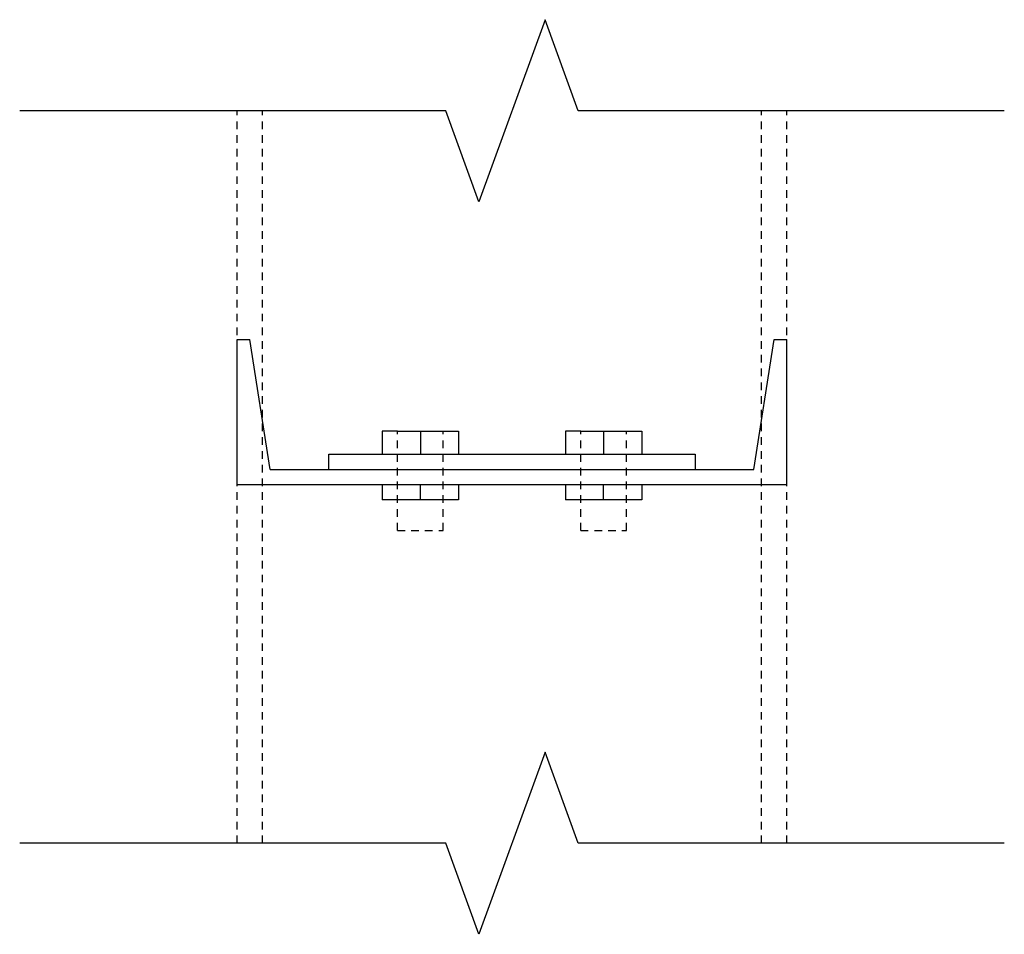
# Model space of a CAD drawing. Header units: inches. Extents: x 26215 to 26716, y 435 to 703.
# Tile 2 of 6: x 26466 to 26482, y 471 to 486. Entities that reach past the tile are written whole.
import ezdxf

# ---------------------------------------------------------------- set-up
doc = ezdxf.new("R2010")
doc.units = ezdxf.units.IN
doc.header["$MEASUREMENT"] = 0
doc.linetypes.add('Hidden 1_8_', pattern=[0.1875, 0.125, -0.0625])
doc.layers.add('FLOOR', color=130, linetype='Hidden 1_8_', lineweight=25)
doc.layers.add('SDTL', color=6, linetype='Continuous', lineweight=25)

msp = doc.modelspace()

# ---------------------------------------------------------------- linework, layer by layer
at = {"layer": 'FLOOR', "linetype": 'Hidden 1_8_'}
for p, q in [((26469.24653, 472.13535), (26469.24653, 484.13535)), ((26469.65953, 472.13535), (26469.65953, 484.13535)), ((26477.83353, 472.13535), (26477.83353, 484.13535)), ((26478.24653, 472.13535), (26478.24653, 484.13535)), ((26471.87153, 477.26035), (26471.87153, 478.88535)), ((26472.62153, 477.26035), (26472.62153, 478.88535)), ((26474.87153, 477.26035), (26474.87153, 478.88535)), ((26475.62153, 477.26035), (26475.62153, 478.88535)), ((26471.87153, 477.26035), (26472.62153, 477.26035)), ((26474.87153, 477.26035), (26475.62153, 477.26035))]:
    msp.add_line(p, q, dxfattribs=at)
at = {"layer": 'SDTL'}
for p, q in [((26469.24653, 478.01035), (26469.24653, 480.38535)), ((26469.24653, 480.38535), (26469.45303, 480.38535)), ((26469.78453, 478.26035), (26469.45303, 480.38535)), ((26477.70853, 478.26035), (26478.04003, 480.38535)), ((26478.04003, 480.38535), (26478.24653, 480.38535)), ((26478.24653, 478.01035), (26478.24653, 480.38535)), ((26471.87153, 478.88535), (26471.62153, 478.88535)), ((26471.62153, 478.88535), (26471.62153, 478.51035)), ((26471.87153, 478.88535), (26472.62153, 478.88535)), ((26472.24653, 478.88535), (26472.24653, 478.51035)), ((26472.62153, 478.88535), (26472.87153, 478.88535)), ((26472.87153, 478.88535), (26472.87153, 478.51035)), ((26474.87153, 478.88535), (26474.62153, 478.88535)), ((26474.62153, 478.88535), (26474.62153, 478.51035)), ((26474.87153, 478.88535), (26475.62153, 478.88535)), ((26475.24653, 478.88535), (26475.24653, 478.51035)), ((26475.62153, 478.88535), (26475.87153, 478.88535)), ((26475.87153, 478.88535), (26475.87153, 478.51035)), ((26470.74653, 478.26035), (26470.74653, 478.51035)), ((26470.74653, 478.51035), (26476.74653, 478.51035)), ((26476.74653, 478.51035), (26476.74653, 478.26035)), ((26469.78453, 478.26035), (26477.70853, 478.26035)), ((26469.24653, 478.01035), (26478.24653, 478.01035)), ((26471.62153, 478.01035), (26471.62153, 477.76035)), ((26472.24653, 477.76035), (26472.24653, 478.01035)), ((26472.87153, 478.01035), (26472.87153, 477.76035)), ((26472.87153, 478.01035), (26474.62153, 478.01035)), ((26474.62153, 478.01035), (26474.62153, 477.76035)), ((26475.24653, 477.76035), (26475.24653, 478.01035)), ((26475.87153, 478.01035), (26475.87153, 477.76035)), ((26472.87153, 477.76035), (26471.62153, 477.76035)), ((26475.87153, 477.76035), (26474.62153, 477.76035))]:
    msp.add_line(p, q, dxfattribs=at)
at = {"layer": 'SDTL', "linetype": 'Continuous'}
for points in [[(26481.80903, 484.13535), (26474.83193, 484.13535), (26474.28923, 485.6264), (26473.20384, 482.64431), (26472.66114, 484.13535), (26465.68403, 484.13535)], [(26481.80903, 472.13535), (26474.83193, 472.13535), (26474.28923, 473.6264), (26473.20384, 470.64431), (26472.66114, 472.13535), (26465.68403, 472.13535)]]:
    msp.add_lwpolyline(points, dxfattribs=at)

doc.saveas('drawing.dxf')
